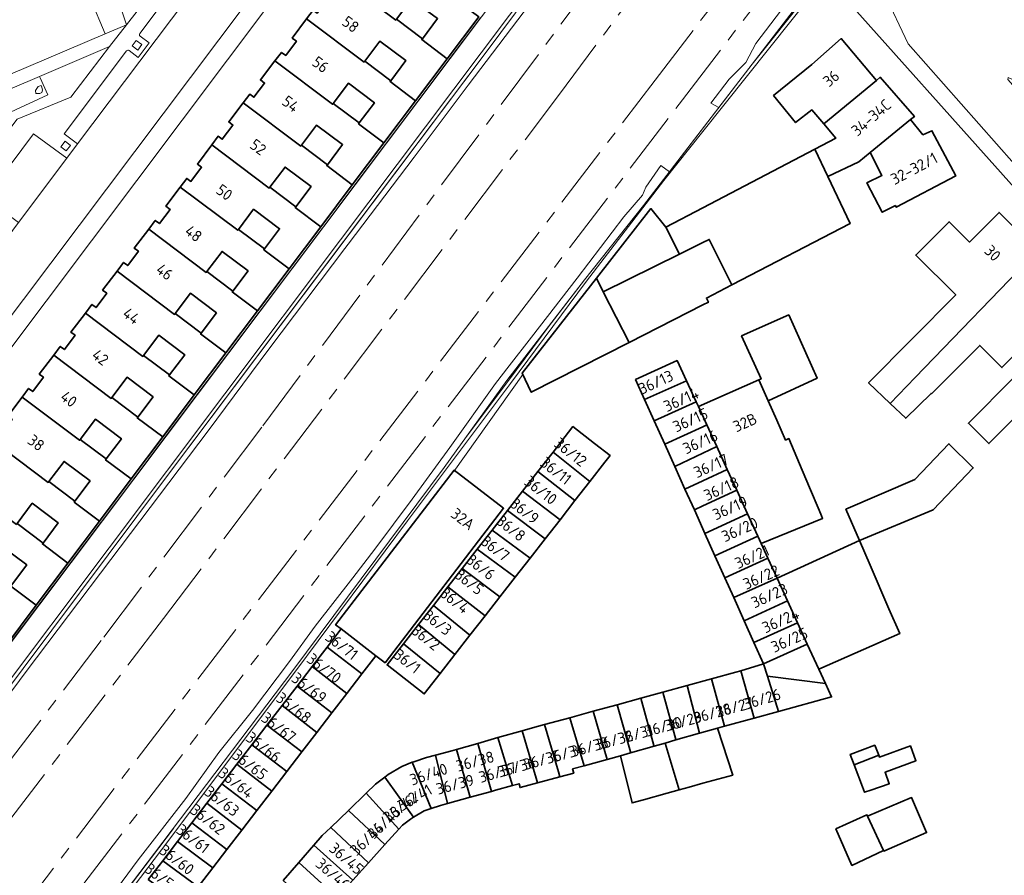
# Model space of a CAD drawing. Extents: x 150256 to 156914, y 461459 to 469481.
# Tile 229 of 256: x 154918 to 155036, y 463614 to 463717. Entities that reach past the tile are written whole.
import ezdxf
from ezdxf.enums import TextEntityAlignment as Align

# ---------------------------------------------------------------- set-up
doc = ezdxf.new("R2010")
doc.units = 0
doc.header["$LTSCALE"] = 0.75
doc.linetypes.add('AM-AS', pattern=[16, 10, -2, 2, -2])
for name, color, linetype, lineweight in [('B-RO-AM-AS_SPOOR-G', 251, 'AM-AS', 18), ('B-RO-GR-BEPLANTING_CULTUUR_BODEMBEDEKKER-GV', 251, 'CONTINUOUS', 18), ('B-RO-GR-BEPLANTING_CULTUUR_HEESTERS-GV', 251, 'CONTINUOUS', 18), ('B-RO-GR-GRAS-GV', 251, 'CONTINUOUS', 13), ('B-RO-GR-GROENVOORZIENING-GV', 251, 'CONTINUOUS', 18), ('B-RO-IE-TERREINAFSCHEIDING_KUNSTMATIG_MUUR-G', 251, 'IE-TERREINAFSCHEIDING-KUNSTMATIG-DICHT', 18), ('B-RO-KW-KUNSTWERK_GELUIDSWERING_SCHERM-G', 251, 'CONTINUOUS', 18), ('B-RO-OG-BEBOUWING-GV', 6, 'CONTINUOUS', 35), ('B-RO-OG-BEBOUWING-T18', 1, 'CONTINUOUS', 18), ('B-RO-OG-TERREIN_CULTUURSCHEIDING-GV', 251, 'CONTINUOUS', 18), ('B-RO-VH-VERHARDING_BETONSTRAATSTEEN-GV', 251, 'CONTINUOUS', 18), ('B-RO-VH-VERHARDING_HALFVERHARDING-GV', 251, 'CONTINUOUS', 18), ('B-RO-VH-VERHARDING_TEGEL-GV', 251, 'CONTINUOUS', 18)]:
    doc.layers.add(name, color=color, linetype=linetype, lineweight=lineweight)
doc.styles.add('NLCS-ISO-M200-T18', font='NLCS-ISO.ttf', dxfattribs={"height": 360})
doc.linetypes.add('IE-TERREINAFSCHEIDING-KUNSTMATIG-DICHT', pattern='A,8,-1,[82,NLCS.SHX,S=0.75,R=90,X=0,Y=0],-1', length=10)

msp = doc.modelspace()

# ---------------------------------------------------------------- linework, layer by layer
at = {"layer": 'B-RO-AM-AS_SPOOR-G'}
for points in [[(154818.778, 463498.972), (154908.779, 463616.918), (154928.131, 463642.427), (154947.209, 463667.774), (155037.182, 463789.038)], [(154821.795, 463495.987), (154935.292, 463644.638), (154982.677, 463707.424), (155039.665, 463783.824)], [(154994.262, 463709.242), (155043.946, 463774.277)], [(154997.559, 463706.894), (155045.81, 463770.09)], [(154859.313, 463532.443), (154994.262, 463709.242)], [(154889.328, 463565.161), (154997.559, 463706.894)]]:
    msp.add_lwpolyline(points, dxfattribs=at)
at = {"layer": 'B-RO-GR-BEPLANTING_CULTUUR_BODEMBEDEKKER-GV'}
for points in [[(154928.301, 463714.821), (154930.838, 463715.907), (154923.198, 463738.806)], [(154918.819, 463737.419), (154920.304, 463733.879), (154923.144, 463727.111), (154928.301, 463714.821)]]:
    msp.add_lwpolyline(points, dxfattribs=at)
at = {"layer": 'B-RO-GR-BEPLANTING_CULTUUR_HEESTERS-GV'}
msp.add_lwpolyline([(154919.978, 463707.64), (154920.472, 463707.64), (154920.704, 463707.756), (154920.792, 463708.047), (154920.704, 463708.424), (154920.617, 463708.599), (154920.24, 463708.483), (154919.92, 463708.018)], close=True, dxfattribs=at)
at = {"layer": 'B-RO-GR-GRAS-GV'}
msp.add_lwpolyline([(154914.448, 463634.452), (154914.987, 463634.066), (154935.516, 463661.497), (154956.893, 463689.887), (154974.126, 463712.773), (154990.884, 463735.272), (154990.821, 463735.321), (154990.674, 463735.436), (154987.016, 463730.664), (154956.528, 463690.103), (154914.859, 463634.668)], close=True, dxfattribs=at)
msp.add_lwpolyline([(154973.305, 463716.716), (154969.513, 463711.674), (154965.721, 463706.632), (154961.93, 463701.59), (154958.138, 463696.547), (154954.347, 463691.505), (154954.289, 463691.428), (154950.555, 463686.463), (154946.763, 463681.42), (154942.972, 463676.379), (154939.18, 463671.336), (154935.388, 463666.294), (154931.597, 463661.252), (154927.805, 463656.209), (154924.013, 463651.167), (154920.222, 463646.125), (154916.429, 463641.082), (154912.781, 463636.231), (154912.511, 463635.871), (154912.496, 463635.851), (154914.448, 463634.452), (154914.859, 463634.668), (154956.528, 463690.103), (154987.016, 463730.664)], dxfattribs=at)
at = {"layer": 'B-RO-GR-GROENVOORZIENING-GV'}
for points in [[(155001.921, 463705.987), (155014.437, 463722.306), (155015.915, 463724.018), (155020.278, 463729.07), (155028.697, 463739.697), (155034.489, 463746.965), (155038.034, 463752.54), (155039.931, 463756.113), (155037.354, 463753.06), (155036.287, 463751.721), (155033.001, 463747.122), (155031.47, 463745.626), (155028.35, 463742.017), (155023.593, 463735.744), (155019.169, 463729.727), (155017.143, 463727.68), (155013.557, 463723.113), (155006.353, 463713.645), (155005.14, 463711.39), (155003.152, 463709.354), (155000.947, 463706.481)], [(154932.695, 463713.528), (154932.03, 463714.029), (154931.529, 463713.364), (154932.194, 463712.863)], [(154924.141, 463701.414), (154923.48, 463701.925), (154922.969, 463701.264), (154923.63, 463700.753)]]:
    msp.add_lwpolyline(points, close=True, dxfattribs=at)
for points in [[(154990.884, 463735.272), (154974.126, 463712.773), (154956.893, 463689.887), (154935.516, 463661.497), (154914.987, 463634.066)], [(154911.094, 463627.922), (154918.836, 463638.292), (154928.96, 463651.733), (154940.633, 463667.159), (154947.913, 463676.989), (154957.041, 463689.046), (154957.435, 463689.565), (154965.371, 463700.014), (154971.838, 463708.665), (154979.95, 463719.381)], [(154885.482, 463552.314), (154934.228, 463616.482), (154950.799, 463638.423), (154968.964, 463662.778), (154976.497, 463673.203), (154977.469, 463674.468), (154985.779, 463685.288), (154992.889, 463694.212), (154995.974, 463698.234), (154994.942, 463699.027), (154993.141, 463696.415), (154992.736, 463695.438), (154990.532, 463692.85), (154984.905, 463685.484), (154979.435, 463678.401), (154976.76, 463674.959), (154975.137, 463672.87), (154969.631, 463665.183), (154965.109, 463658.964), (154960.652, 463652.986), (154958.008, 463649.539), (154953.472, 463643.747), (154950.411, 463639.485), (154945.956, 463633.614), (154941.938, 463628.58), (154937.954, 463623.042), (154932.246, 463615.705), (154926.494, 463607.902)]]:
    msp.add_lwpolyline(points, dxfattribs=at)
at = {"layer": 'B-RO-IE-TERREINAFSCHEIDING_KUNSTMATIG_MUUR-G'}
for points in [[(154912.496, 463635.851), (154914.987, 463634.066), (154935.516, 463661.497), (154974.126, 463712.773), (154990.884, 463735.272), (154990.602, 463735.492)], [(155016.762, 463724.998), (155012.896, 463719.971), (155005.583, 463710.762)], [(155016.295, 463723.735), (155013.211, 463719.725), (155000, 463703.09)], [(155000, 463703.09), (154995.31, 463697.21), (154986.018, 463685.15), (154976.93, 463672.85), (154964.58, 463656.388), (154951.177, 463638.368), (154935.065, 463616.914), (154920.163, 463597.281), (154885.744, 463552.134)], [(154981.667, 463679.934), (154976.609, 463673.089), (154971.319, 463666.037)], [(154978.403, 463673.92), (154970.122, 463662.302)], [(154936.472, 463619.453), (154934.746, 463617.155), (154919.845, 463597.523), (154914.42, 463590.407)]]:
    msp.add_lwpolyline(points, dxfattribs=at)
at = {"layer": 'B-RO-KW-KUNSTWERK_GELUIDSWERING_SCHERM-G'}
for points in [[(154857.656, 463562.923), (154910.224, 463632.83), (154910.649, 463633.396), (154912.496, 463635.851), (154912.781, 463636.23), (154988.601, 463737.058), (154988.875, 463737.422)], [(154847.248, 463500.688), (154846.7, 463501.127), (154860.299, 463519.025), (154875.143, 463538.509), (154885.482, 463552.314), (154934.228, 463616.482), (154950.799, 463638.423), (154968.964, 463662.778), (154976.497, 463673.203), (154985.779, 463685.288), (154992.889, 463694.212), (155014.437, 463722.306)]]:
    msp.add_lwpolyline(points, dxfattribs=at)
at = {"layer": 'B-RO-OG-BEBOUWING-GV'}
for points in [[(154967.019, 463721.603), (154966.941, 463721.499), (154960.034, 463726.691), (154958.306, 463724.401), (154958.805, 463724.025), (154957.519, 463722.315), (154957.024, 463722.689), (154956.24, 463721.649), (154963.147, 463716.458), (154963.226, 463716.563), (154965.047, 463718.984), (154968.165, 463716.641), (154966.345, 463714.219), (154966.266, 463714.114), (154969.312, 463711.825), (154973.103, 463716.868), (154970.059, 463719.156), (154970.137, 463719.26)], [(154959.432, 463711.522), (154961.252, 463713.944), (154964.37, 463711.6), (154962.55, 463709.179), (154962.471, 463709.074), (154965.521, 463706.782), (154969.312, 463711.825), (154966.266, 463714.114), (154966.345, 463714.219), (154963.226, 463716.563), (154963.147, 463716.458), (154956.24, 463721.649), (154954.511, 463719.358), (154955.01, 463718.984), (154953.723, 463717.274), (154953.228, 463717.647), (154952.451, 463716.605), (154959.353, 463711.417)], [(154959.353, 463711.417), (154952.451, 463716.605), (154950.736, 463714.305), (154951.235, 463713.929), (154949.949, 463712.221), (154949.454, 463712.592), (154948.665, 463711.559), (154955.578, 463706.363), (154955.657, 463706.468), (154957.477, 463708.889), (154960.595, 463706.546), (154958.775, 463704.124), (154958.697, 463704.02), (154961.731, 463701.739), (154965.521, 463706.782), (154962.471, 463709.074), (154962.55, 463709.179), (154959.432, 463711.522)], [(155020.827, 463709.222), (155016.589, 463714.234), (155013.064, 463711.13), (155008.473, 463707.411), (155011.121, 463704.167), (155013.069, 463705.681), (155014.507, 463704.005)], [(154951.844, 463701.441), (154953.664, 463703.863), (154956.782, 463701.519), (154954.962, 463699.097), (154954.884, 463698.993), (154957.94, 463696.696), (154961.731, 463701.739), (154958.697, 463704.02), (154958.775, 463704.124), (154955.657, 463706.468), (154955.578, 463706.363), (154948.665, 463711.559), (154946.923, 463709.278), (154947.422, 463708.903), (154946.136, 463707.193), (154945.643, 463707.566), (154944.859, 463706.528), (154951.766, 463701.337)], [(155014.995, 463697.682), (155018.698, 463699.47), (155020.054, 463700.574), (155024.919, 463704.538), (155025.369, 463704.89), (155021.277, 463709.604), (155020.827, 463709.222), (155014.507, 463704.005), (155015.967, 463702.303), (155013.43, 463700.975)], [(154951.844, 463701.441), (154951.766, 463701.337), (154944.859, 463706.528), (154943.129, 463704.238), (154943.626, 463703.864), (154942.341, 463702.155), (154941.846, 463702.527), (154941.071, 463701.483), (154947.971, 463696.297), (154948.049, 463696.401), (154949.869, 463698.823), (154952.987, 463696.48), (154951.167, 463694.058), (154951.089, 463693.954), (154954.15, 463691.653), (154957.94, 463696.696), (154954.884, 463698.993), (154954.962, 463699.097)], [(155020.054, 463700.574), (155021.472, 463697.831), (155019.676, 463696.945), (155021.511, 463693.404), (155023.097, 463694.207), (155023.199, 463694.011), (155030.331, 463697.757), (155027.466, 463703.173), (155026.39, 463702.707), (155024.919, 463704.538)], [(154944.281, 463691.341), (154946.101, 463693.763), (154949.22, 463691.419), (154947.399, 463688.998), (154947.321, 463688.894), (154950.359, 463686.61), (154954.15, 463691.653), (154951.089, 463693.954), (154951.167, 463694.058), (154948.049, 463696.401), (154947.971, 463696.297), (154941.071, 463701.483), (154939.361, 463699.178), (154939.858, 463698.804), (154938.574, 463697.093), (154938.078, 463697.466), (154937.299, 463696.426), (154944.203, 463691.237)], [(154997.192, 463688.361), (155000, 463689.765), (155000.763, 463690.146), (155003.489, 463684.694), (155017.671, 463692.055), (155014.995, 463697.682), (155013.43, 463700.975), (155000, 463693.948), (154995.558, 463691.629)], [(154944.281, 463691.341), (154944.203, 463691.237), (154937.299, 463696.426), (154935.579, 463694.129), (154936.077, 463693.753), (154934.792, 463692.043), (154934.297, 463692.416), (154933.513, 463691.379), (154940.42, 463686.187), (154940.499, 463686.292), (154942.32, 463688.713), (154945.438, 463686.37), (154943.617, 463683.948), (154943.539, 463683.844), (154946.568, 463681.567), (154950.359, 463686.61), (154947.321, 463688.894), (154947.399, 463688.998)], [(154995.558, 463691.629), (154993.758, 463693.837), (154987.226, 463685.474), (154988.047, 463683.865), (154997.192, 463688.361)], [(155040.16, 463688.769), (155035.529, 463693.386), (155031.976, 463689.824), (155029.527, 463692.266), (155025.543, 463688.271), (155030.331, 463683.497), (155019.872, 463672.949), (155022.476, 463670.454), (155025.468, 463673.578)], [(154936.703, 463681.252), (154938.524, 463683.674), (154941.642, 463681.33), (154939.821, 463678.909), (154939.743, 463678.805), (154942.778, 463676.524), (154946.568, 463681.567), (154943.539, 463683.844), (154943.617, 463683.948), (154940.499, 463686.292), (154940.42, 463686.187), (154933.513, 463691.379), (154931.783, 463689.089), (154932.28, 463688.715), (154930.995, 463687.004), (154930.5, 463687.377), (154929.715, 463686.341), (154936.625, 463681.148)], [(154988.047, 463683.865), (154991.154, 463677.78), (155000, 463682.277), (155000.657, 463682.612), (155000.418, 463683.1), (155003.489, 463684.694), (155000.763, 463690.146), (155000, 463689.765), (154997.192, 463688.361)], [(155040.16, 463688.769), (155025.468, 463673.578), (155022.476, 463670.454), (155024.33, 463668.678), (155027.381, 463671.67), (155027.425, 463671.627), (155033.203, 463677.421), (155035.873, 463674.759), (155045.015, 463683.927)], [(154935.942, 463673.77), (154938.987, 463671.481), (154942.778, 463676.524), (154939.743, 463678.805), (154939.821, 463678.909), (154936.703, 463681.252), (154936.625, 463681.148), (154929.715, 463686.341), (154927.982, 463684.055), (154928.481, 463683.68), (154927.196, 463681.97), (154926.701, 463682.343), (154925.918, 463681.304), (154932.824, 463676.113), (154932.902, 463676.217), (154934.723, 463678.639), (154937.841, 463676.296), (154936.02, 463673.874)], [(154987.226, 463685.474), (154978.327, 463674.079), (154979.415, 463671.812), (154991.154, 463677.78), (154988.047, 463683.865)], [(154929.111, 463671.174), (154930.932, 463673.596), (154934.05, 463671.252), (154932.23, 463668.831), (154932.152, 463668.727), (154935.197, 463666.438), (154938.987, 463671.481), (154935.942, 463673.77), (154936.02, 463673.874), (154932.902, 463676.217), (154932.824, 463676.113), (154925.918, 463681.304), (154924.19, 463679.011), (154924.69, 463678.636), (154923.404, 463676.926), (154922.911, 463677.299), (154922.125, 463676.262), (154929.033, 463671.07)], [(155006.728, 463673.282), (155007.83, 463670.784), (155013.705, 463673.479), (155010.301, 463681.075), (155004.651, 463678.562), (155006.99, 463673.398)], [(154929.033, 463671.07), (154922.125, 463676.262), (154920.392, 463673.975), (154920.89, 463673.6), (154919.604, 463671.89), (154919.11, 463672.262), (154918.334, 463671.22), (154925.234, 463666.034), (154925.312, 463666.137), (154927.133, 463668.559), (154930.251, 463666.216), (154928.431, 463663.794), (154928.353, 463663.69), (154931.406, 463661.395), (154935.197, 463666.438), (154932.152, 463668.727), (154932.23, 463668.831), (154929.111, 463671.174)], [(154998.019, 463673.189), (154996.899, 463675.612), (154991.918, 463673.319), (154993.004, 463670.914)], [(155037.274, 463673.537), (155031.862, 463668.083), (155034.313, 463665.651), (155039.725, 463671.106)], [(154993.004, 463670.914), (154994.157, 463668.359), (154999.196, 463670.641), (154998.019, 463673.189)], [(155005.361, 463657.214), (155006.583, 463654.551), (155006.997, 463653.648), (155014.362, 463656.656), (155014.236, 463656.974), (155013.944, 463657.662), (155012.804, 463660.36), (155011.595, 463663.22), (155010.321, 463666.235), (155009.915, 463666.056), (155008.856, 463668.456), (155007.83, 463670.784), (155006.728, 463673.282), (154999.457, 463670.076), (155000.469, 463667.879), (155001.66, 463665.282), (155002.922, 463662.531), (155004.066, 463660.038)], [(154928.353, 463663.69), (154928.431, 463663.794), (154925.312, 463666.137), (154925.234, 463666.034), (154918.334, 463671.22), (154916.62, 463668.918), (154917.119, 463668.543), (154915.833, 463666.833), (154915.337, 463667.206), (154914.549, 463666.172), (154921.462, 463660.977), (154921.54, 463661.081), (154923.36, 463663.503), (154926.478, 463661.159), (154924.658, 463658.738), (154924.579, 463658.633), (154927.615, 463656.352), (154931.406, 463661.395)], [(155000.469, 463667.879), (154999.457, 463670.076), (154999.196, 463670.641), (154994.157, 463668.359), (154995.422, 463665.557), (155000, 463667.664)], [(154982.022, 463664.632), (154986.453, 463661.109), (154988.242, 463663.404), (154988.87, 463664.209), (154987.004, 463665.665), (154984.406, 463667.69)], [(155000.469, 463667.879), (155000, 463667.664), (154995.422, 463665.557), (154996.618, 463662.908), (155000, 463664.501), (155001.66, 463665.282)], [(154917.73, 463656.053), (154919.55, 463658.475), (154922.668, 463656.132), (154920.848, 463653.71), (154920.769, 463653.605), (154923.825, 463651.309), (154927.615, 463656.352), (154924.579, 463658.633), (154924.658, 463658.738), (154921.54, 463661.081), (154921.462, 463660.977), (154914.549, 463666.172), (154912.81, 463663.891), (154913.309, 463663.516), (154912.022, 463661.806), (154911.526, 463662.178), (154910.748, 463661.137), (154917.652, 463655.949)], [(155001.66, 463665.282), (155000, 463664.501), (154996.618, 463662.908), (154997.846, 463660.188), (155000, 463661.182), (155002.922, 463662.531)], [(155018.784, 463653.998), (155027.617, 463657.685), (155032.43, 463662.728), (155029.511, 463665.614), (155025.42, 463661.338), (155017.15, 463657.774)], [(154986.453, 463661.109), (154982.022, 463664.632), (154980.186, 463662.277), (154984.65, 463658.797)], [(154956.589, 463643.404), (154960.779, 463640.193), (154961.879, 463639.35), (154976.088, 463657.891), (154970.151, 463662.441), (154955.942, 463643.9)], [(154984.65, 463658.797), (154980.186, 463662.277), (154978.35, 463659.922), (154982.868, 463656.511)], [(155002.922, 463662.531), (155000, 463661.182), (154997.846, 463660.188), (154998.976, 463657.684), (155000, 463658.158), (155004.066, 463660.038)], [(154917.652, 463655.949), (154910.748, 463661.137), (154909.03, 463658.838), (154909.528, 463658.464), (154908.243, 463656.754), (154907.747, 463657.128), (154906.96, 463656.091), (154913.871, 463650.897), (154913.95, 463651.002), (154915.77, 463653.424), (154918.888, 463651.08), (154917.068, 463648.658), (154916.99, 463648.554), (154920.034, 463646.266), (154923.825, 463651.309), (154920.769, 463653.605), (154920.848, 463653.71), (154917.73, 463656.053)], [(154981.066, 463654.2), (154982.868, 463656.511), (154978.35, 463659.922), (154976.548, 463657.611)], [(155005.361, 463657.214), (155004.066, 463660.038), (155000, 463658.158), (154998.976, 463657.684), (155000, 463655.416), (155000.248, 463654.862)], [(154981.066, 463654.2), (154976.548, 463657.611), (154974.722, 463655.268), (154979.28, 463651.909)], [(155005.361, 463657.214), (155000.248, 463654.862), (155001.448, 463652.189), (155006.583, 463654.551)], [(154916.99, 463648.554), (154917.068, 463648.658), (154913.95, 463651.002), (154913.871, 463650.897), (154906.96, 463656.091), (154905.225, 463653.806), (154905.722, 463653.431), (154904.438, 463651.72), (154903.942, 463652.094), (154903.163, 463651.053), (154910.066, 463645.864), (154910.145, 463645.969), (154911.965, 463648.391), (154915.083, 463646.047), (154913.263, 463643.626), (154913.184, 463643.521), (154916.243, 463641.222), (154920.034, 463646.266)], [(154974.722, 463655.268), (154972.935, 463652.977), (154977.493, 463649.617), (154979.28, 463651.909)], [(155001.448, 463652.189), (155002.648, 463649.516), (155007.804, 463651.888), (155006.997, 463653.648), (155006.583, 463654.551)], [(155008.894, 463649.514), (155010.15, 463646.775), (155011.359, 463644.141), (155012.527, 463641.594), (155013.917, 463638.563), (155023.611, 463642.837), (155022.317, 463645.829), (155020.055, 463651.059), (155018.784, 463653.997)], [(154971.136, 463650.669), (154975.649, 463647.251), (154977.493, 463649.617), (154972.935, 463652.977)], [(155007.804, 463651.888), (155002.648, 463649.516), (155003.704, 463647.162), (155008.894, 463649.514)], [(154975.649, 463647.251), (154971.136, 463650.669), (154969.403, 463648.446), (154973.867, 463644.966)], [(155008.894, 463649.514), (155003.704, 463647.162), (155004.961, 463644.361), (155010.15, 463646.775)], [(154967.67, 463646.224), (154972.055, 463642.642), (154973.867, 463644.966), (154969.403, 463648.446)], [(155011.359, 463644.141), (155010.15, 463646.775), (155004.961, 463644.361), (155006.116, 463641.788)], [(154965.874, 463643.921), (154970.259, 463640.339), (154972.055, 463642.642), (154967.67, 463646.224)], [(155012.527, 463641.594), (155011.359, 463644.141), (155006.116, 463641.788), (155007.27, 463639.215)], [(154954.916, 463641.228), (154959.1, 463638.01), (154960.779, 463640.193), (154956.589, 463643.404)], [(154970.259, 463640.339), (154965.874, 463643.921), (154964.079, 463641.618), (154968.464, 463638.036)], [(154959.1, 463638.01), (154954.916, 463641.228), (154953.113, 463638.884), (154957.297, 463635.666)], [(154968.464, 463638.036), (154964.079, 463641.618), (154962.107, 463639.087), (154966.57, 463635.607)], [(155012.527, 463641.594), (155007.27, 463639.215), (155007.743, 463637.723), (155014.697, 463636.862), (155013.917, 463638.563)], [(154957.297, 463635.666), (154953.113, 463638.884), (154951.31, 463636.54), (154955.494, 463633.322)], [(155001.027, 463637.408), (155002.58, 463631.723), (155006.143, 463632.7), (155004.532, 463638.383), (155003.951, 463638.207)], [(155009.081, 463633.505), (155007.743, 463637.723), (155007.27, 463639.215), (155004.532, 463638.383), (155006.143, 463632.7)], [(154998.102, 463636.608), (154999.596, 463630.906), (154999.602, 463630.883), (155001.762, 463631.499), (155002.58, 463631.723), (155001.027, 463637.408)], [(155014.697, 463636.862), (155007.743, 463637.723), (155009.081, 463633.505), (155015.438, 463635.247)], [(154949.508, 463634.196), (154953.691, 463630.979), (154955.494, 463633.322), (154951.31, 463636.54)], [(154995.471, 463629.705), (154996.771, 463630.075), (154996.756, 463630.129), (154995.211, 463635.816), (154992.551, 463635.089), (154994.123, 463629.409), (154994.146, 463629.326)], [(154996.771, 463630.075), (154999.602, 463630.883), (154999.596, 463630.906), (154998.102, 463636.608), (154995.211, 463635.816), (154996.756, 463630.129)], [(154994.146, 463629.326), (154994.123, 463629.409), (154992.551, 463635.089), (154989.696, 463634.307), (154991.296, 463628.636), (154991.328, 463628.522)], [(154949.508, 463634.196), (154947.705, 463631.853), (154951.889, 463628.635), (154953.691, 463630.979)], [(154988.508, 463627.74), (154986.818, 463633.52), (154984.022, 463632.754), (154985.759, 463626.993)], [(154991.328, 463628.522), (154991.296, 463628.636), (154989.696, 463634.307), (154986.818, 463633.52), (154988.508, 463627.74), (154990.098, 463628.172)], [(154982.829, 463625.651), (154984.499, 463626.101), (154984.373, 463626.617), (154985.759, 463626.993), (154984.022, 463632.754), (154981.018, 463631.932), (154982.667, 463626.256)], [(154951.889, 463628.635), (154947.705, 463631.853), (154945.902, 463629.509), (154950.086, 463626.291)], [(154977.147, 463624.601), (154977.954, 463624.821), (154978.074, 463624.372), (154980.149, 463624.93), (154979.995, 463625.502), (154978.337, 463631.186), (154975.418, 463630.357)], [(154980.149, 463624.93), (154982.829, 463625.651), (154982.667, 463626.256), (154981.018, 463631.932), (154979.548, 463631.53), (154978.337, 463631.186), (154979.995, 463625.502)], [(154999.602, 463630.883), (154996.771, 463630.075), (154995.471, 463629.705), (154997.166, 463624.09), (154998.342, 463624.417), (155000, 463624.877), (155001.179, 463625.205), (155003.579, 463625.871), (155001.762, 463631.499)], [(154972.992, 463629.667), (154974.625, 463623.911), (154975.129, 463624.051), (154977.147, 463624.601), (154975.418, 463630.357)], [(154944.099, 463627.165), (154948.283, 463623.947), (154950.086, 463626.291), (154945.902, 463629.509)], [(154972.071, 463623.205), (154970.457, 463628.947), (154969.894, 463628.787), (154967.92, 463628.257), (154969.365, 463622.458)], [(154970.457, 463628.947), (154972.071, 463623.205), (154974.625, 463623.911), (154972.992, 463629.667)], [(154997.166, 463624.09), (154995.471, 463629.705), (154994.146, 463629.326), (154991.328, 463628.522), (154990.098, 463628.172), (154991.512, 463622.521), (154992.887, 463622.903), (154995.711, 463623.687)], [(155021.088, 463628.262), (155020.617, 463629.452), (155017.671, 463628.344), (155018.138, 463627.097)], [(155018.138, 463627.097), (155019.13, 463624.452), (155019.37, 463623.806), (155020.157, 463624.074), (155022.346, 463624.83), (155021.86, 463626.208), (155025.563, 463627.586), (155024.887, 463629.37), (155021.184, 463628.019), (155021.088, 463628.262)], [(154965.126, 463627.4), (154967.408, 463621.852), (154968.526, 463622.226), (154969.365, 463622.458), (154967.92, 463628.257), (154966.855, 463627.971), (154965.305, 463627.474)], [(154942.297, 463624.821), (154946.48, 463621.603), (154948.283, 463623.947), (154944.099, 463627.165)], [(154961.825, 463625.604), (154965.297, 463620.806), (154966.582, 463621.576), (154967.408, 463621.852), (154965.126, 463627.4), (154963.874, 463626.886), (154962.262, 463625.943)], [(154965.297, 463620.806), (154961.825, 463625.604), (154960.738, 463624.762), (154959.613, 463623.68), (154963.53, 463619.391), (154963.965, 463619.874), (154964.91, 463620.574)], [(154946.48, 463621.603), (154942.297, 463624.821), (154940.494, 463622.477), (154944.677, 463619.259)], [(154957.48, 463621.629), (154961.85, 463617.531), (154963.53, 463619.391), (154959.613, 463623.68)], [(155021.653, 463616.831), (155021.697, 463616.736), (155026.832, 463618.961), (155025.039, 463623.168), (155019.749, 463620.954)], [(154938.691, 463620.133), (154942.898, 463616.946), (154944.677, 463619.259), (154940.494, 463622.477)], [(154961.85, 463617.531), (154957.48, 463621.629), (154955.363, 463619.594), (154959.873, 463615.342)], [(155019.749, 463620.954), (155019.681, 463621.102), (155015.951, 463619.4), (155017.869, 463615.021), (155021.653, 463616.831)], [(154936.98, 463617.908), (154941.205, 463614.744), (154942.898, 463616.946), (154938.691, 463620.133)], [(154953.341, 463617.463), (154957.994, 463613.261), (154959.873, 463615.342), (154955.363, 463619.594), (154954.338, 463618.609)], [(154936.98, 463617.908), (154935.192, 463615.583), (154939.439, 463612.448), (154941.205, 463614.744)], [(154951.514, 463615.363), (154956.115, 463611.18), (154957.994, 463613.261), (154953.341, 463617.463)], [(154933.448, 463613.316), (154937.721, 463610.214), (154939.439, 463612.448), (154935.192, 463615.583)], [(154949.649, 463613.22), (154954.226, 463609.088), (154956.115, 463611.18), (154951.514, 463615.363)]]:
    msp.add_lwpolyline(points, close=True, dxfattribs=at)
at = {"layer": 'B-RO-OG-TERREIN_CULTUURSCHEIDING-GV'}
msp.add_lwpolyline([(154917.746, 463704.584), (154924.167, 463707.205), (154928.794, 463713.284), (154920.412, 463709.706), (154920.487, 463709.54), (154921.418, 463707.475), (154903.103, 463699.022), (154894.369, 463702.746), (154893.064, 463702.189), (154892.081, 463704.489), (154886.932, 463702.25), (154888.367, 463693.509), (154884.301, 463686.714), (154885.573, 463685.938), (154886.789, 463685.189), (154887.959, 463684.472), (154890.118, 463689.59), (154890.974, 463691.617)], dxfattribs=at)
for points in [[(154920.412, 463709.706), (154903.142, 463702.333), (154894.238, 463705.427), (154892.081, 463704.489), (154893.064, 463702.189), (154894.369, 463702.746), (154903.103, 463699.022), (154921.418, 463707.475), (154920.487, 463709.54)], [(154919.978, 463707.64), (154919.92, 463708.018), (154920.24, 463708.483), (154920.617, 463708.599), (154920.704, 463708.424), (154920.792, 463708.047), (154920.704, 463707.756), (154920.472, 463707.64)]]:
    msp.add_lwpolyline(points, close=True, dxfattribs=at)
at = {"layer": 'B-RO-VH-VERHARDING_BETONSTRAATSTEEN-GV'}
for points in [[(154969.7, 463761.053), (154969.689, 463761.039), (154958.799, 463746.55), (154924.994, 463701.622), (154923.684, 463699.877)], [(154923.684, 463699.877), (154917.909, 463692.19), (154916.545, 463690.353), (154910.735, 463682.653), (154909.367, 463680.816), (154903.592, 463673.148), (154908.397, 463669.534), (154972.041, 463754.159), (154973.614, 463756.178)], [(154930.849, 463712.758), (154923.388, 463702.813), (154924.994, 463701.622), (154958.799, 463746.55), (154956.016, 463746.194), (154949.022, 463736.891), (154950.309, 463735.955), (154948.989, 463734.199), (154947.724, 463735.145), (154940.675, 463725.78), (154941.954, 463724.818), (154940.623, 463723.076), (154939.35, 463724.043), (154932.44, 463714.85)], [(155021.788, 463719.649), (155024.609, 463713.61), (155037.323, 463699.203), (155039.973, 463696.366), (155044.26, 463700.65), (155042.575, 463702.511), (155036.566, 463709.346), (155036.631, 463709.556), (155041.353, 463707.435), (155047.7, 463721.597)], [(154932.486, 463714.55), (154933.557, 463713.721), (154932.251, 463711.992), (154931.171, 463712.829)]]:
    msp.add_lwpolyline(points, dxfattribs=at)
for points in [[(154932.44, 463714.85, 0.4138297), (154932.486, 463714.55)], [(154931.171, 463712.829, 0.3444108), (154930.849, 463712.758)]]:
    msp.add_lwpolyline(points, format="xyb", dxfattribs=at)
msp.add_lwpolyline([(154917.909, 463692.19), (154923.684, 463699.877), (154919.695, 463702.83), (154913.944, 463695.152)], close=True, dxfattribs=at)
at = {"layer": 'B-RO-VH-VERHARDING_HALFVERHARDING-GV'}
for points in [[(154926.494, 463607.902), (154932.246, 463615.705), (154937.954, 463623.042), (154941.938, 463628.58), (154945.956, 463633.614), (154950.411, 463639.485), (154953.472, 463643.747), (154958.008, 463649.539), (154960.652, 463652.986), (154965.109, 463658.964), (154969.631, 463665.183), (154975.137, 463672.87), (154976.76, 463674.959), (154979.435, 463678.401), (154984.905, 463685.484), (154990.532, 463692.85), (154992.736, 463695.438), (154993.141, 463696.415), (154994.942, 463699.027), (154995.974, 463698.234), (155001.921, 463705.987), (155000.947, 463706.481), (155003.152, 463709.354), (155005.14, 463711.39), (155006.353, 463713.645), (155013.557, 463723.113)], [(154979.95, 463719.381), (154971.838, 463708.665), (154965.371, 463700.014), (154957.435, 463689.565), (154957.041, 463689.046), (154947.913, 463676.989), (154940.633, 463667.159), (154928.96, 463651.733), (154918.836, 463638.292), (154911.094, 463627.922), (154902.003, 463615.82), (154893.545, 463604.398), (154886.551, 463595.133), (154874.04, 463578.771), (154864.52, 463566.303), (154859.691, 463560.864), (154836.644, 463531.664)]]:
    msp.add_lwpolyline(points, dxfattribs=at)
at = {"layer": 'B-RO-VH-VERHARDING_TEGEL-GV'}
for points in [[(154932.44, 463714.85), (154939.35, 463724.043), (154940.623, 463723.076), (154941.954, 463724.818), (154940.675, 463725.78), (154947.724, 463735.145), (154948.989, 463734.199), (154950.309, 463735.955), (154949.022, 463736.891), (154956.016, 463746.194), (154958.799, 463746.55), (154969.689, 463761.039), (154961.568, 463756.683), (154962.743, 463755.63), (154959.155, 463750.892), (154956.019, 463753.403), (154952.876, 463751.709)], [(154893.7, 463646.187), (154895.527, 463648.615), (154904.856, 463661.013), (154942.978, 463711.674), (154973.693, 463752.658), (154973.762, 463752.75), (154976.638, 463756.683), (154974.651, 463757.747)], [(154973.614, 463756.178), (154972.041, 463754.159), (154908.397, 463669.534), (154903.025, 463662.391), (154897.899, 463655.575), (154886.558, 463640.496), (154854.863, 463598.335), (154836.37, 463573.735), (154847.607, 463565.276), (154849.783, 463566.533), (154839.564, 463574.186), (154839.983, 463574.743), (154840.341, 463575.22), (154856.687, 463596.96), (154893.456, 463645.863), (154893.7, 463646.187)], [(154955.164, 463748.24), (154932.116, 463717.538), (154930.838, 463715.907), (154928.794, 463713.284), (154924.167, 463707.205), (154917.746, 463704.584), (154916.377, 463702.756), (154911.912, 463696.793), (154910.554, 463695.011), (154905.274, 463687.999), (154903.911, 463686.181), (154898.008, 463678.34), (154896.107, 463676.314), (154896.113, 463676.304), (154893.47, 463672.084), (154899.9, 463668.303), (154903.592, 463673.148)], [(155015.44, 463720.939), (155037.372, 463696.349), (155039.992, 463693.537), (155042.695, 463690.803), (155045.477, 463688.151), (155048.336, 463685.582), (155051.271, 463683.099), (155054.277, 463680.704), (155056.336, 463679.093), (155058.415, 463677.509), (155060.514, 463675.951), (155062.633, 463674.42), (155064.771, 463672.917), (155066.928, 463671.441), (155104.436, 463646.992), (155109.157, 463643.411), (155109.617, 463644.257), (155110.7, 463646.263)], [(155040.296, 463696.02), (155039.973, 463696.366), (155037.323, 463699.203), (155024.609, 463713.61), (155021.788, 463719.649)], [(154931.171, 463712.829), (154932.251, 463711.992), (154933.557, 463713.721), (154932.486, 463714.55)], [(154903.592, 463673.148), (154899.609, 463676.138), (154905.397, 463683.82), (154909.367, 463680.816), (154910.735, 463682.653), (154906.774, 463685.637), (154912.548, 463693.312), (154916.545, 463690.353), (154917.909, 463692.19), (154913.944, 463695.152), (154919.695, 463702.83), (154923.684, 463699.877), (154924.994, 463701.622), (154923.388, 463702.813), (154930.849, 463712.758)]]:
    msp.add_lwpolyline(points, dxfattribs=at)
for points in [[(154930.838, 463715.907), (154932.116, 463717.538), (154926.435, 463734.094), (154924.7, 463739.233), (154923.198, 463738.806)], [(154892.081, 463704.489), (154894.238, 463705.427), (154903.142, 463702.333), (154920.412, 463709.706), (154928.794, 463713.284), (154930.838, 463715.907), (154928.301, 463714.821), (154903.082, 463704.1), (154894.735, 463707.004), (154894.532, 463727.248), (154894.517, 463728.747), (154894.482, 463732.173), (154892.862, 463732.012), (154892.901, 463728.446), (154892.915, 463727.167), (154893.127, 463707.469), (154893.072, 463706.734), (154881.005, 463701.912), (154883.366, 463700.699), (154886.932, 463702.25)], [(154932.194, 463712.863), (154931.529, 463713.364), (154932.03, 463714.029), (154932.695, 463713.528)], [(154923.63, 463700.753), (154922.969, 463701.264), (154923.48, 463701.925), (154924.141, 463701.414)]]:
    msp.add_lwpolyline(points, close=True, dxfattribs=at)
for points in [[(154932.486, 463714.55, -0.4138297), (154932.44, 463714.85)], [(154930.849, 463712.758, -0.3444108), (154931.171, 463712.829)]]:
    msp.add_lwpolyline(points, format="xyb", dxfattribs=at)

# ---------------------------------------------------------------- texts
at = {"layer": 'B-RO-OG-BEBOUWING-T18', "style": 'NLCS-ISO-M200-T18'}
for s, rotation, p in [('58', 323, (154957.739, 463715.958)), ('56', 323, (154954.131, 463711.125)), ('36', 40.2, (155015.387, 463709.461)), ('54', 323, (154950.544, 463706.399)), ('34-34C', 41, (155020.181, 463704.765)), ('52', 323, (154946.645, 463701.223)), ('32-32/1', 27.9, (155025.333, 463698.651)), ('50', 323.1, (154942.598, 463695.791)), ('48', 323, (154938.897, 463690.847)), ('30', 315.1, (155034.763, 463688.501)), ('46', 323.1, (154935.43, 463686.248)), ('44', 323, (154931.436, 463680.954)), ('42', 323, (154927.715, 463676.003)), ('36/13', 24.7, (154994.36, 463673.01)), ('36/14', 24.3, (154997.391, 463670.917)), ('40', 323, (154923.933, 463670.992)), ('36/15', 24.3, (154998.497, 463668.467)), ('32B', 23.8, (155005.052, 463668.172)), ('38', 323, (154920.016, 463665.74)), ('36/12', 322.1, (154984.123, 463664.627)), ('36/16', 24.3, (154999.683, 463665.841)), ('36/11', 322.1, (154982.367, 463662.374)), ('36/17', 24.3, (155000.977, 463662.974)), ('36/10', 322.1, (154980.553, 463660.047)), ('36/18', 24.3, (155002.21, 463660.241)), ('36/19', 24.3, (155003.259, 463657.918)), ('36/9', 322.1, (154978.619, 463657.566)), ('32A', 322.6, (154971.205, 463656.594)), ('36/8', 322.1, (154976.987, 463655.474)), ('36/20', 24.2, (155004.422, 463655.331)), ('36/7', 322.1, (154975.106, 463653.061)), ('36/21', 24.2, (155005.891, 463652.059)), ('36/6', 322.1, (154973.365, 463650.827)), ('36/22', 24.2, (155006.986, 463649.618)), ('36/5', 322.1, (154971.976, 463649.045)), ('36/23', 24.2, (155007.982, 463647.399)), ('36/4', 322.1, (154970.23, 463646.806)), ('36/3', 322.1, (154968.174, 463644.17)), ('36/24', 24.2, (155009.323, 463644.412)), ('36/2', 322.1, (154966.765, 463642.362)), ('36/71', 322.4, (154956.67, 463641.412)), ('36/25', 24.2, (155010.371, 463642.076)), ('36/70', 322.4, (154954.57, 463638.681)), ('36/1', 322.1, (154964.547, 463639.518)), ('36/69', 322.4, (154952.771, 463636.342)), ('36/68', 322.4, (154950.931, 463633.951)), ('36/26', 16.9, (155007.094, 463634.981)), ('36/28', 15.3, (155001.128, 463633.289)), ('36/27', 15.3, (155003.804, 463634.02)), ('36/67', 322.5, (154949.12, 463631.596)), ('36/29', 15.3, (154997.648, 463632.336)), ('36/30', 15.3, (154995.277, 463631.687)), ('36/66', 322.4, (154947.293, 463629.22)), ('36/32', 15.3, (154989.352, 463630.066)), ('36/31', 15.3, (154991.927, 463630.771)), ('36/34', 15.3, (154983.465, 463628.455)), ('36/33', 15.3, (154986.407, 463629.26)), ('36/65', 322.4, (154945.672, 463627.114)), ('36/38', 15.4, (154972.67, 463627.521)), ('36/35', 15.3, (154980.751, 463627.712)), ('36/40', 18.5, (154967.096, 463625.966)), ('36/37', 15.9, (154975.37, 463626.185)), ('36/36', 15.8, (154977.629, 463626.827)), ('36/64', 322.4, (154943.999, 463624.938)), ('36/39', 15, (154970.262, 463624.744)), ('36/63', 322.4, (154942.307, 463622.738)), ('36/42', 37.7, (154963.726, 463622.017)), ('36/41', 30.3, (154965.439, 463623.167)), ('36/62', 322.4, (154940.61, 463620.532)), ('36/43', 43.9, (154961.754, 463620.189)), ('36/61', 322.4, (154938.838, 463618.228)), ('36/44', 43.9, (154959.688, 463618.203)), ('36/60', 322.4, (154936.895, 463615.702)), ('36/45', 319, (154957.235, 463615.845)), ('36/46', 319, (154955.626, 463613.995)), ('36/59', 322.4, (154935.164, 463613.45))]:
    msp.add_text(s, height=1.35, rotation=rotation, dxfattribs=at).set_placement(p, align=Align.MIDDLE)

doc.saveas('drawing.dxf')
